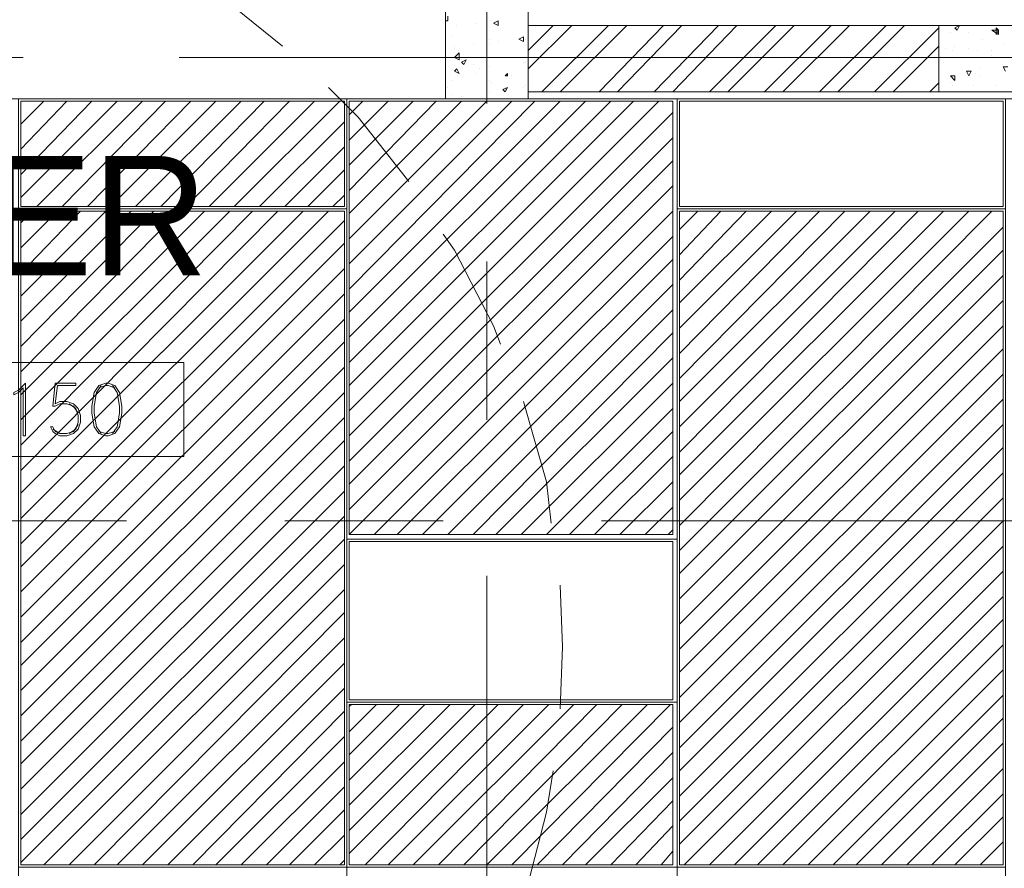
# Model space of a CAD drawing. Header units: millimetres. Extents: x 17 to 403, y 12 to 285.
# Tile 35 of 145: x 115 to 133, y 112 to 128. Entities that reach past the tile are written whole.
import ezdxf

# ---------------------------------------------------------------- set-up
doc = ezdxf.new("R2010")
doc.units = ezdxf.units.MM
doc.layers.add('LINE_000000', color=7, linetype='Continuous')
doc.layers.add('TEXT', color=7, linetype='Continuous')
doc.layers.add('LINE_929498', color=7, linetype='Continuous', true_color=0x929498)

msp = doc.modelspace()

# ---------------------------------------------------------------- linework, layer by layer
at = {"layer": 'LINE_000000', "lineweight": 0}
for p, q in [((123.656, 143.849), (123.656, 126.323)), ((122.936, 127.847), (122.936, 127.931)), ((122.894, 127.847), (122.936, 127.847)), ((123.105, 127.762), (123.105, 127.762)), ((123.444, 127.804), (123.444, 127.804)), ((123.74, 127.847), (123.74, 127.847)), ((123.783, 127.804), (123.867, 127.847)), ((123.783, 127.804), (123.867, 127.762)), ((123.867, 127.762), (123.867, 127.847)), ((124.418, 127.296), (124.883, 127.762)), ((124.418, 126.958), (125.222, 127.762)), ((124.672, 126.534), (125.899, 127.762)), ((125.01, 126.534), (126.238, 127.762)), ((125.73, 126.534), (126.915, 127.762)), ((126.069, 126.534), (127.254, 127.762)), ((126.746, 126.534), (127.931, 127.762)), ((127.085, 126.534), (128.27, 127.762)), ((127.762, 126.534), (128.99, 127.762)), ((128.101, 126.534), (129.328, 127.762)), ((128.778, 126.534), (130.006, 127.762)), ((129.117, 126.534), (130.344, 127.762)), ((129.794, 126.534), (131.022, 127.762)), ((130.133, 126.534), (131.36, 127.762)), ((130.81, 126.534), (131.995, 127.72)), ((132.376, 127.762), (132.292, 127.72)), ((132.334, 127.677), (132.292, 127.72)), ((132.334, 127.677), (132.376, 127.762)), ((133.096, 127.593), (132.969, 127.677)), ((133.054, 127.593), (133.054, 127.72)), ((133.096, 127.677), (133.054, 127.72)), ((133.054, 127.593), (133.096, 127.677)), ((123.021, 127.55), (123.021, 127.55)), ((123.698, 127.508), (123.698, 127.508)), ((124.248, 127.508), (124.333, 127.55)), ((124.248, 127.508), (124.333, 127.466)), ((124.333, 127.466), (124.333, 127.55)), ((124.375, 127.508), (124.375, 127.508)), ((124.375, 127.508), (124.375, 127.508)), ((132.207, 127.635), (132.207, 127.635)), ((132.546, 127.635), (132.546, 127.635)), ((132.8, 127.508), (132.8, 127.508)), ((123.063, 127.381), (123.063, 127.381)), ((123.063, 127.339), (123.063, 127.339)), ((123.402, 127.423), (123.402, 127.423)), ((123.698, 127.423), (123.698, 127.423)), ((123.867, 127.466), (123.867, 127.466)), ((131.149, 126.534), (131.995, 127.381)), ((132.122, 127.339), (132.122, 127.339)), ((132.292, 127.381), (132.292, 127.381)), ((132.546, 127.339), (132.546, 127.339)), ((133.181, 127.423), (133.181, 127.423)), ((115.104, 127.169), (112.183, 127.169)), ((135.509, 127.169), (117.983, 127.169)), ((123.063, 127.169), (123.148, 127.254)), ((123.063, 127.169), (123.148, 127.127)), ((123.148, 127.127), (123.148, 127.254)), ((123.19, 127.085), (123.275, 127.127)), ((123.232, 127.042), (123.275, 127.127)), ((124.121, 127.169), (124.121, 127.169)), ((132.249, 127.296), (132.249, 127.296)), ((132.715, 127.296), (132.715, 127.296)), ((132.969, 127.296), (132.969, 127.296)), ((132.969, 127.212), (132.969, 127.212)), ((123.063, 126.915), (123.105, 126.958)), ((123.148, 126.873), (123.105, 126.958)), ((123.19, 127.085), (123.232, 127.042)), ((123.402, 127.042), (123.402, 127.042)), ((123.529, 126.958), (123.529, 126.958)), ((123.698, 127), (123.698, 127)), ((124.333, 127.085), (124.333, 127.085)), ((124.375, 127.085), (124.375, 127.085)), ((132.08, 127.085), (132.08, 127.085)), ((132.757, 126.958), (132.757, 126.958)), ((133.223, 126.915), (133.181, 127)), ((133.265, 127), (133.181, 127)), ((123.063, 126.915), (123.148, 126.873)), ((123.063, 126.915), (123.063, 126.915)), ((123.063, 126.915), (123.063, 126.915)), ((123.444, 126.873), (123.444, 126.873)), ((123.994, 126.831), (124.037, 126.873)), ((123.994, 126.831), (124.037, 126.831)), ((124.037, 126.831), (124.037, 126.873)), ((124.121, 126.831), (124.121, 126.831)), ((132.292, 126.746), (132.207, 126.831)), ((132.292, 126.831), (132.207, 126.831)), ((132.292, 126.746), (132.292, 126.831)), ((132.546, 126.831), (132.503, 126.915)), ((132.588, 126.915), (132.503, 126.915)), ((132.546, 126.831), (132.588, 126.915)), ((132.673, 126.873), (132.673, 126.873)), ((132.757, 126.831), (132.757, 126.831)), ((122.936, 126.619), (122.936, 126.619)), ((123.021, 126.746), (123.021, 126.746)), ((123.698, 126.746), (123.698, 126.746)), ((123.74, 126.704), (123.74, 126.704)), ((123.952, 126.577), (124.037, 126.619)), ((123.994, 126.534), (124.037, 126.619)), ((124.333, 126.619), (124.333, 126.619)), ((124.375, 126.661), (124.375, 126.661)), ((124.418, 126.661), (124.418, 126.661)), ((131.826, 126.534), (131.995, 126.704)), ((132.207, 126.704), (132.207, 126.704)), ((132.249, 126.661), (132.249, 126.661)), ((132.63, 126.661), (132.63, 126.661)), ((133.054, 126.661), (133.054, 126.661)), ((122.894, 126.407), (135.043, 126.407)), ((123.021, 126.492), (123.021, 126.492)), ((123.19, 126.45), (123.19, 126.45)), ((123.698, 126.534), (123.698, 126.534)), ((123.952, 126.577), (123.994, 126.534)), ((123.994, 126.577), (123.994, 126.577)), ((115.062, 125.942), (115.485, 126.365)), ((115.062, 125.476), (115.909, 126.365)), ((115.062, 125.01), (116.374, 126.365)), ((115.062, 124.587), (116.84, 126.365)), ((115.358, 124.418), (117.306, 126.365)), ((115.824, 124.418), (117.729, 126.365)), ((116.29, 124.418), (118.195, 126.365)), ((116.713, 124.418), (118.66, 126.365)), ((117.179, 124.418), (119.126, 126.365)), ((117.644, 124.418), (119.549, 126.365)), ((118.11, 124.418), (120.015, 126.365)), ((118.533, 124.418), (120.481, 126.365)), ((118.999, 124.418), (120.946, 126.365)), ((121.116, 126.111), (121.37, 126.365)), ((121.116, 125.645), (121.835, 126.365)), ((121.116, 125.18), (122.301, 126.365)), ((121.116, 124.714), (122.724, 126.365)), ((121.116, 124.291), (123.19, 126.365)), ((121.116, 123.825), (123.656, 126.365)), ((121.116, 123.359), (124.121, 126.365)), ((121.116, 122.894), (124.545, 126.365)), ((121.116, 122.47), (125.01, 126.365)), ((121.116, 122.005), (125.476, 126.365)), ((121.116, 121.539), (125.942, 126.365)), ((121.116, 121.116), (126.365, 126.365)), ((121.116, 120.65), (126.831, 126.365)), ((121.116, 120.184), (127.085, 126.153)), ((119.465, 124.418), (121.031, 125.984)), ((121.116, 119.719), (127.085, 125.688)), ((119.93, 124.418), (121.031, 125.518)), ((121.116, 119.295), (127.085, 125.264)), ((120.354, 124.418), (121.031, 125.095)), ((121.116, 118.83), (127.085, 124.799)), ((120.819, 124.418), (121.031, 124.629)), ((115.062, 124.121), (115.274, 124.333)), ((115.062, 123.656), (115.739, 124.333)), ((115.062, 123.19), (116.163, 124.333)), ((115.062, 122.767), (116.628, 124.333)), ((115.062, 122.301), (117.094, 124.333)), ((115.062, 121.835), (117.517, 124.333)), ((115.062, 121.37), (117.983, 124.333)), ((115.062, 120.946), (118.449, 124.333)), ((115.062, 120.481), (118.914, 124.333)), ((115.062, 120.015), (119.338, 124.333)), ((115.062, 119.549), (119.803, 124.333)), ((115.062, 119.126), (120.269, 124.333)), ((115.062, 118.66), (120.735, 124.333)), ((121.116, 118.364), (127.085, 124.333)), ((127.212, 123.994), (127.55, 124.333)), ((127.212, 123.529), (127.974, 124.333)), ((127.212, 123.063), (128.439, 124.333)), ((127.212, 122.64), (128.905, 124.333)), ((127.212, 122.174), (129.371, 124.333)), ((127.212, 121.708), (129.794, 124.333)), ((127.212, 121.243), (130.26, 124.333)), ((127.212, 120.819), (130.725, 124.333)), ((127.212, 120.354), (131.191, 124.333)), ((127.212, 119.888), (131.614, 124.333)), ((127.212, 119.465), (132.08, 124.333)), ((127.212, 118.999), (132.546, 124.333)), ((127.212, 118.533), (132.969, 124.333)), ((115.062, 118.195), (121.031, 124.164)), ((121.581, 118.364), (127.085, 123.867)), ((127.212, 118.068), (133.181, 124.037)), ((115.062, 117.771), (121.031, 123.74)), ((127.212, 117.644), (133.181, 123.613)), ((122.005, 118.364), (127.085, 123.444)), ((123.656, 123.402), (123.656, 120.481)), ((115.062, 117.306), (121.031, 123.275)), ((127.212, 117.179), (133.181, 123.148)), ((122.47, 118.364), (127.085, 122.978)), ((115.062, 116.84), (121.031, 122.809)), ((127.212, 116.713), (133.181, 122.682)), ((122.936, 118.364), (127.085, 122.513)), ((115.062, 116.374), (121.031, 122.343)), ((123.402, 118.364), (127.085, 122.089)), ((127.212, 116.247), (133.181, 122.216)), ((115.062, 115.951), (121.031, 121.92)), ((127.212, 115.824), (133.181, 121.793)), ((123.825, 118.364), (127.085, 121.624)), ((115.062, 115.485), (121.031, 121.454)), ((127.212, 115.358), (133.181, 121.327)), ((115.697, 121.158), (115.655, 120.735)), ((124.291, 118.364), (127.085, 121.158)), ((115.062, 115.02), (121.031, 120.989)), ((115.739, 121.116), (115.697, 120.777)), ((127.212, 114.893), (133.181, 120.862)), ((124.756, 118.364), (127.085, 120.692)), ((115.062, 114.554), (121.031, 120.523)), ((115.782, 120.227), (115.655, 120.311)), ((125.18, 118.364), (127.085, 120.269)), ((127.212, 114.427), (133.181, 120.396)), ((115.062, 114.131), (121.031, 120.1)), ((127.212, 114.004), (133.181, 119.973)), ((125.645, 118.364), (127.085, 119.803)), ((115.062, 113.665), (121.031, 119.634)), ((127.212, 113.538), (133.181, 119.507)), ((126.111, 118.364), (127.085, 119.338)), ((115.062, 113.199), (121.031, 119.168)), ((127.212, 113.072), (133.181, 119.041)), ((126.577, 118.364), (127.085, 118.872)), ((117.009, 118.618), (99.526, 118.618)), ((115.062, 112.734), (121.031, 118.703)), ((122.851, 118.618), (119.93, 118.618)), ((143.298, 118.618), (125.772, 118.618)), ((127.212, 112.649), (133.181, 118.618)), ((127, 118.364), (127.085, 118.449)), ((115.062, 112.31), (121.031, 118.279)), ((127.296, 112.268), (133.181, 118.152)), ((115.485, 112.268), (121.031, 117.814)), ((127.762, 112.268), (133.181, 117.687)), ((123.656, 117.602), (123.656, 100.076)), ((115.951, 112.268), (121.031, 117.348)), ((128.228, 112.268), (133.181, 117.221)), ((116.417, 112.268), (121.031, 116.925)), ((128.651, 112.268), (133.181, 116.798)), ((116.84, 112.268), (121.031, 116.459)), ((129.117, 112.268), (133.181, 116.332)), ((117.306, 112.268), (121.031, 115.993)), ((129.582, 112.268), (133.181, 115.866)), ((117.771, 112.268), (121.031, 115.528)), ((130.048, 112.268), (133.181, 115.401)), ((121.116, 115.189), (121.158, 115.231)), ((121.116, 114.723), (121.624, 115.231)), ((121.116, 114.3), (122.047, 115.231)), ((121.116, 113.834), (122.513, 115.231)), ((121.116, 113.369), (122.978, 115.231)), ((121.116, 112.903), (123.444, 115.231)), ((121.116, 112.48), (123.867, 115.231)), ((121.412, 112.268), (124.333, 115.231)), ((121.835, 112.268), (124.799, 115.231)), ((122.301, 112.268), (125.264, 115.231)), ((122.767, 112.268), (125.688, 115.231)), ((123.232, 112.268), (126.153, 115.231)), ((123.656, 112.268), (126.619, 115.231)), ((124.121, 112.268), (127.042, 115.231)), ((118.237, 112.268), (121.031, 115.104)), ((130.471, 112.268), (133.181, 114.977)), ((124.587, 112.268), (127.085, 114.808)), ((118.66, 112.268), (121.031, 114.639)), ((130.937, 112.268), (133.181, 114.512)), ((125.053, 112.268), (127.085, 114.342)), ((119.126, 112.268), (121.031, 114.173)), ((125.476, 112.268), (127.085, 113.877)), ((131.403, 112.268), (133.181, 114.046)), ((119.592, 112.268), (121.031, 113.707)), ((131.868, 112.268), (133.181, 113.58)), ((125.942, 112.268), (127.085, 113.453)), ((120.015, 112.268), (121.031, 113.284)), ((132.292, 112.268), (133.181, 113.157)), ((126.407, 112.268), (127.085, 112.988)), ((120.481, 112.268), (121.031, 112.818)), ((132.757, 112.268), (133.181, 112.691)), ((126.873, 112.268), (127.085, 112.522)), ((120.946, 112.268), (121.031, 112.353))]:
    msp.add_line(p, q, dxfattribs=at)
for points in [[(122.894, 126.407), (122.894, 136.525), (96.774, 136.525), (96.774, 126.407), (122.894, 126.407)], [(96.774, 126.407), (96.774, 136.525), (122.894, 136.525), (122.894, 126.407), (96.774, 126.407)], [(122.894, 126.407), (124.418, 126.407), (124.418, 132.461), (122.894, 132.461), (122.894, 126.407)], [(131.995, 127.762), (124.418, 127.762), (124.418, 126.534), (131.995, 126.534), (131.995, 127.762)], [(135.043, 126.534), (135.043, 127.762), (131.995, 127.762), (131.995, 126.534), (135.043, 126.534)], [(96.774, 126.407), (96.774, 75.819), (145.373, 75.819), (145.373, 126.407), (96.774, 126.407)], [(109.093, 121.539), (109.093, 119.803), (118.068, 119.803), (118.068, 121.539), (109.093, 121.539)], [(116.628, 121.158), (116.501, 121.116), (116.417, 120.989), (116.374, 120.735), (116.374, 120.608), (116.417, 120.354), (116.501, 120.227), (116.628, 120.184), (116.671, 120.184), (116.798, 120.227), (116.882, 120.354), (116.925, 120.608), (116.925, 120.735), (116.882, 120.989), (116.798, 121.116), (116.671, 121.158), (116.628, 121.158)]]:
    msp.add_lwpolyline(points, close=True, dxfattribs=at)
for points in [[(119.888, 127.381), (118.999, 128.101), (118.025, 128.736)], [(132.969, 127.677), (133.096, 127.677), (133.096, 127.593)], [(122.216, 124.883), (121.285, 126.069), (120.735, 126.619)], [(123.91, 121.878), (123.783, 122.216), (123.063, 123.613), (122.851, 123.91)], [(114.935, 120.989), (115.02, 121.031), (115.147, 121.158), (115.147, 120.184)], [(115.697, 121.158), (116.078, 121.158), (116.078, 121.116), (115.739, 121.116)], [(114.935, 120.989), (114.935, 120.946), (115.02, 120.989), (115.104, 121.073), (115.104, 120.184), (115.147, 120.184)], [(116.544, 121.116), (116.459, 120.989), (116.417, 120.735), (116.417, 120.608), (116.459, 120.354), (116.544, 120.227)], [(116.798, 121.073), (116.671, 121.116), (116.628, 121.116), (116.501, 121.073)], [(116.755, 120.227), (116.84, 120.354), (116.882, 120.608), (116.882, 120.735), (116.84, 120.989), (116.755, 121.116)], [(115.697, 120.777), (115.782, 120.819), (115.909, 120.819), (116.036, 120.777), (116.12, 120.692), (116.163, 120.565), (116.163, 120.438), (116.12, 120.311), (116.036, 120.227), (115.909, 120.184), (115.782, 120.184), (115.697, 120.227), (115.655, 120.269), (115.612, 120.354), (115.655, 120.354)], [(115.655, 120.735), (115.697, 120.735), (115.782, 120.777), (115.909, 120.777), (116.036, 120.735), (116.12, 120.608)], [(115.951, 120.777), (116.078, 120.692), (116.12, 120.565), (116.12, 120.438), (116.078, 120.311), (115.951, 120.227)], [(124.841, 118.576), (124.756, 119.338), (124.333, 120.819)], [(116.12, 120.396), (116.036, 120.269), (115.909, 120.227), (115.782, 120.227), (115.697, 120.269), (115.655, 120.354)], [(116.501, 120.269), (116.628, 120.227), (116.671, 120.227), (116.798, 120.269)], [(125.01, 115.147), (125.053, 116.29), (125.01, 117.433)], [(124.375, 111.76), (124.756, 113.242), (124.883, 114.004)]]:
    msp.add_lwpolyline(points, dxfattribs=at)
at = {"layer": 'LINE_929498', "lineweight": 0}
for points in [[(115.02, 124.375), (115.02, 126.407), (121.073, 126.407), (121.073, 124.375), (115.02, 124.375)], [(127.169, 126.407), (127.169, 118.279), (121.073, 118.279), (121.073, 126.407), (127.169, 126.407)], [(133.223, 126.407), (133.223, 124.375), (127.169, 124.375), (127.169, 126.407), (133.223, 126.407)], [(115.062, 124.418), (115.062, 126.365), (121.031, 126.365), (121.031, 124.418), (115.062, 124.418)], [(127.085, 126.365), (127.085, 118.364), (121.116, 118.364), (121.116, 126.365), (127.085, 126.365)], [(133.181, 126.365), (133.181, 124.418), (127.212, 124.418), (127.212, 126.365), (133.181, 126.365)], [(115.02, 112.226), (115.02, 124.375), (121.073, 124.375), (121.073, 112.226), (115.02, 112.226)], [(115.062, 112.268), (115.062, 124.333), (121.031, 124.333), (121.031, 112.268), (115.062, 112.268)], [(133.223, 124.375), (133.223, 112.226), (127.169, 112.226), (127.169, 124.375), (133.223, 124.375)], [(133.181, 124.333), (133.181, 112.268), (127.212, 112.268), (127.212, 124.333), (133.181, 124.333)], [(127.169, 118.279), (127.169, 115.274), (121.073, 115.274), (121.073, 118.279), (127.169, 118.279)], [(127.085, 118.237), (127.085, 115.316), (121.116, 115.316), (121.116, 118.237), (127.085, 118.237)], [(127.169, 115.274), (127.169, 112.226), (121.073, 112.226), (121.073, 115.274), (127.169, 115.274)], [(127.085, 115.231), (127.085, 112.268), (121.116, 112.268), (121.116, 115.231), (127.085, 115.231)], [(115.02, 109.178), (115.02, 112.226), (121.073, 112.226), (121.073, 109.178), (115.02, 109.178)], [(127.169, 112.226), (127.169, 100.076), (121.073, 100.076), (121.073, 112.226), (127.169, 112.226)], [(133.223, 112.226), (133.223, 109.178), (127.169, 109.178), (127.169, 112.226), (133.223, 112.226)]]:
    msp.add_lwpolyline(points, close=True, dxfattribs=at)

# ---------------------------------------------------------------- texts
at = {"layer": 'TEXT'}
msp.add_text('KWH METER', height=2.2041, dxfattribs=at).set_placement((100.499, 123.148))

doc.saveas('drawing.dxf')
